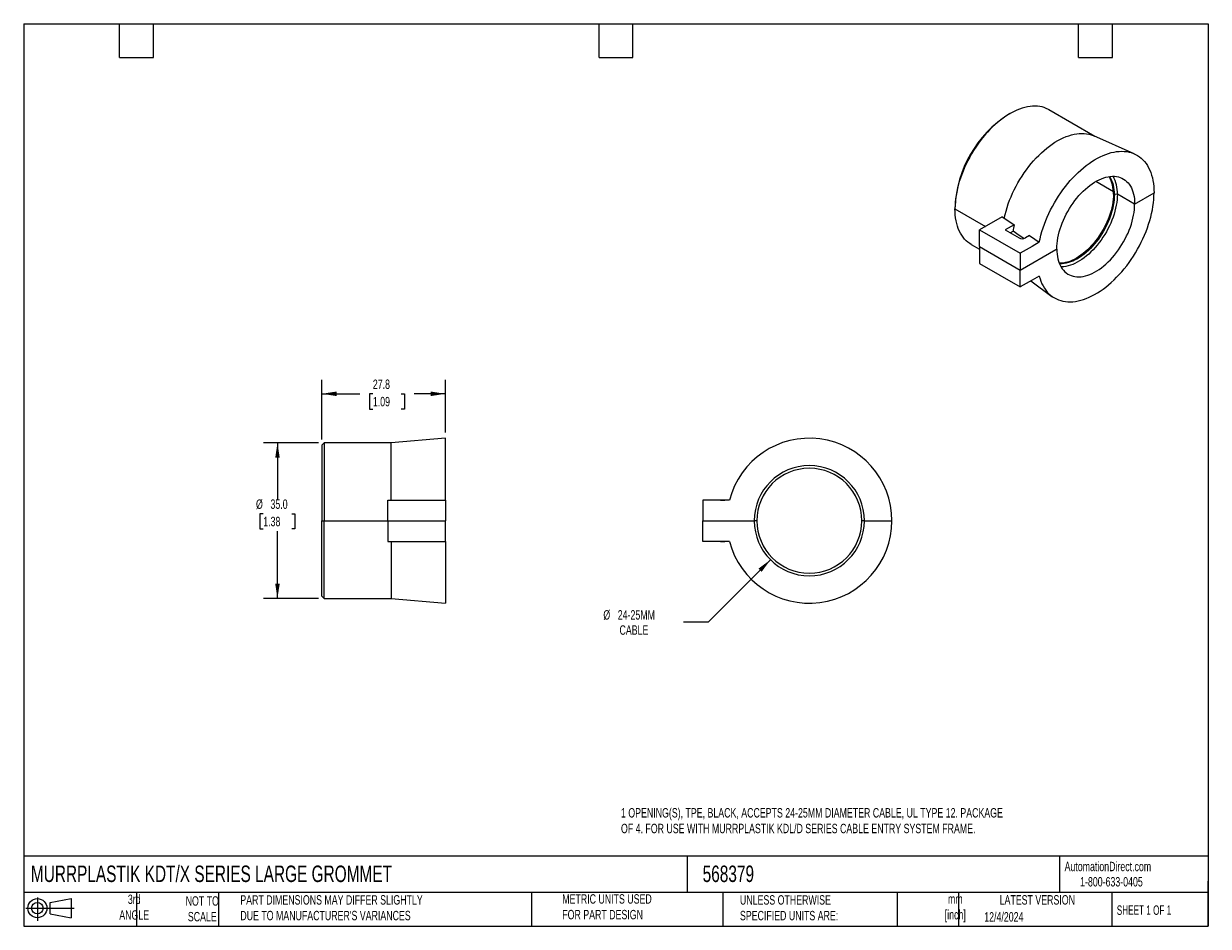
# Model space of a CAD drawing. Header units: millimetres. Extents: x 6 to 273, y 6 to 210.
import ezdxf

# ---------------------------------------------------------------- set-up
doc = ezdxf.new("R2010")
doc.units = ezdxf.units.MM
doc.layers.add('TEXT', color=140, linetype='Continuous', lineweight=25)
doc.styles.add('SLDTEXTSTYLE0', font='TXT', dxfattribs={"width": 0.7})
doc.styles.add('SLDTEXTSTYLE1', font='TXT', dxfattribs={"width": 0.65})
doc.dimstyles.new('SLDDIMSTYLE0', dxfattribs={"dimtxt": 2.158008, "dimasz": 3.302, "dimexe": 0, "dimexo": 0.0625, "dimgap": 0.539502, "dimtad": 0, "dimtih": 1, "dimtoh": 1, "dimrnd": 1e-09, "dimzin": 12, "dimdsep": 46, "dimtxsty": 'SLDTEXTSTYLE0', "dimsah": 1, "dimcen": 0.09, "dimadec": 0, "dimazin": 3, "dimtfac": 1, "dimtofl": 0, "dimtmove": 0, "dimatfit": 3, "dimfxl": 0, "dimfrac": 2, "dimtolj": 1, "dimtzin": 12, "dimarcsym": 0})
doc.dimstyles.new('SLDDIMSTYLE1', dxfattribs={"dimtxt": 2.158008, "dimasz": 3.302, "dimexe": 0, "dimexo": 0.0625, "dimgap": 0.539502, "dimtad": 0, "dimtih": 1, "dimtoh": 1, "dimrnd": 1e-09, "dimzin": 4, "dimdsep": 46, "dimtxsty": 'SLDTEXTSTYLE0', "dimsah": 1, "dimcen": 0.09, "dimadec": 0, "dimazin": 1, "dimtfac": 1, "dimtofl": 0, "dimtmove": 0, "dimatfit": 3, "dimfxl": 0, "dimfrac": 2, "dimtolj": 1, "dimtzin": 12, "dimarcsym": 0})
doc.dimstyles.new('SLDDIMSTYLE2', dxfattribs={"dimtxt": 2.158008, "dimasz": 3.302, "dimexe": 0, "dimexo": 0.0625, "dimgap": 0.539502, "dimtad": 0, "dimtih": 1, "dimtoh": 1, "dimrnd": 1e-09, "dimzin": 12, "dimdsep": 46, "dimtxsty": 'SLDTEXTSTYLE0', "dimsah": 1, "dimcen": 0, "dimadec": 0, "dimazin": 3, "dimtfac": 1, "dimtofl": 0, "dimtmove": 0, "dimatfit": 3, "dimfxl": 0, "dimfrac": 2, "dimtolj": 1, "dimtzin": 12, "dimarcsym": 0})

# ---------------------------------------------------------------- blocks, each defined once
blk = doc.blocks.new('Block11')
at = {"color": 7, "linetype": 'Continuous', "lineweight": 18}
for p, q in [((0, 2.88), (10.87, 2.88)), ((2.59, 5.31), (2.59, 0)), ((5.48, 4.17), (10.18, 5.03)), ((5.48, 1.6), (5.48, 4.17)), ((10.18, 5.03), (10.18, 0.73)), ((5.48, 1.6), (10.18, 0.73))]:
    blk.add_line(p, q, dxfattribs=at)
for radius in [2.15, 1.29]:
    blk.add_circle((2.59, 2.88), radius, dxfattribs=at)
blk = doc.blocks.new('Block12')
at = {"color": 7, "linetype": 'Continuous'}
blk.add_blockref('Block11', (0, 0), dxfattribs=at)
blk = doc.blocks.new('_D')
at = {"color": 7, "linetype": 'Continuous', "lineweight": 0}
for p, q in [((73.48, 115.93), (73.48, 129.4)), ((101.28, 117.5), (101.28, 129.4)), ((73.48, 126.23), (82.03, 126.23)), ((84.96, 126.23), (84.23, 126.23)), ((84.23, 126.23), (84.23, 122.8)), ((91.37, 126.23), (92.09, 126.23)), ((92.09, 126.23), (92.09, 122.8)), ((101.28, 126.23), (94.29, 126.23)), ((84.23, 122.8), (84.96, 122.8)), ((92.09, 122.8), (91.37, 122.8))]:
    blk.add_line(p, q, dxfattribs=at)
at = {"color": 7, "linetype": 'Continuous', "lineweight": 18}
for points in [[(73.48, 126.23), (76.79, 125.72), (76.79, 126.74)], [(101.28, 126.23), (97.98, 126.74), (97.98, 125.72)]]:
    blk.add_solid(points, dxfattribs=at)
at = {"color": 7, "linetype": 'Continuous', "lineweight": 18, "char_height": 2.117, "attachment_point": 1, "style": 'SLDTEXTSTYLE0'}
for s, insert in [('27.8', (84.96, 129.44)), ('1.09', (84.96, 125.53))]:
    blk.add_mtext(s, dxfattribs=dict(at, insert=insert))
blk = doc.blocks.new('_D_1')
at = {"color": 7, "linetype": 'Continuous', "lineweight": 0}
for p, q in [((72.71, 115.16), (60.31, 115.16)), ((63.48, 115.16), (63.48, 102.54)), ((60.28, 99.24), (59.55, 99.24)), ((59.55, 99.24), (59.55, 95.81)), ((66.69, 99.24), (67.41, 99.24)), ((67.41, 99.24), (67.41, 95.81)), ((59.55, 95.81), (60.28, 95.81)), ((63.48, 80.16), (63.48, 95.32)), ((67.41, 95.81), (66.69, 95.81)), ((72.71, 80.16), (60.31, 80.16))]:
    blk.add_line(p, q, dxfattribs=at)
at = {"color": 7, "linetype": 'Continuous', "lineweight": 18}
for points in [[(63.48, 115.16), (62.98, 111.86), (63.99, 111.86)], [(63.48, 80.16), (63.99, 83.46), (62.98, 83.46)]]:
    blk.add_solid(points, dxfattribs=at)
at = {"color": 7, "linetype": 'Continuous', "lineweight": 18, "char_height": 2.117, "attachment_point": 1, "style": 'SLDTEXTSTYLE0'}
for s, insert in [('%%c', (58.65, 102.45)), ('35.0', (61.91, 102.45)), ('1.38', (60.28, 98.54))]:
    blk.add_mtext(s, dxfattribs=dict(at, insert=insert))
blk = doc.blocks.new('_D_2')
at = {"color": 7, "linetype": 'Continuous', "lineweight": 0}
for p, q in [((174.48, 88.87), (160.47, 74.8)), ((160.47, 74.8), (154.91, 74.8))]:
    blk.add_line(p, q, dxfattribs=at)
at = {"color": 7, "linetype": 'Continuous', "lineweight": 18}
blk.add_solid([(174.48, 88.87), (171.79, 86.89), (172.51, 86.17)], dxfattribs=at)
at = {"color": 7, "linetype": 'Continuous', "lineweight": 18, "char_height": 2.117, "attachment_point": 1, "style": 'SLDTEXTSTYLE0'}
for s, insert in [('%%c', (136.85, 77.52)), ('24-25MM', (140.1, 77.52)), ('CABLE', (140.49, 74.1))]:
    blk.add_mtext(s, dxfattribs=dict(at, insert=insert))

msp = doc.modelspace()

# ---------------------------------------------------------------- linework, layer by layer
for p, q in [((247.53, 184.187), (237.144, 190.182)), ((228.393, 189.315), (228.04, 189.111)), ((256.391, 180.266), (247.242, 184.314)), ((251.683, 171.706), (247.698, 174.007)), ((251.683, 171.706), (247.698, 174.007)), ((251.906, 171.087), (251.694, 171.21)), ((251.906, 171.087), (251.694, 171.21)), ((252.576, 171.191), (251.906, 171.087)), ((252.576, 171.191), (251.906, 171.087)), ((256.467, 168.944), (252.576, 171.191)), ((256.467, 168.944), (252.576, 171.191)), ((256.467, 168.944), (260.83, 171.463)), ((256.467, 168.944), (260.83, 171.463)), ((216.021, 168.291), (216.021, 167.883)), ((216.021, 168.291), (216.021, 167.883)), ((216.021, 167.883), (222.879, 163.924)), ((216.021, 167.883), (222.879, 163.924)), ((226.613, 166.079), (221.572, 163.169)), ((226.613, 166.079), (227.122, 165.785)), ((221.572, 163.169), (230.729, 157.882)), ((221.572, 159.372), (221.572, 163.169)), ((229.327, 164.258), (227.335, 163.107)), ((227.335, 163.107), (230.446, 161.311)), ((228.435, 162.472), (229.082, 162.846)), ((232.8, 161.854), (231.86, 161.311)), ((234.987, 160.341), (233.368, 159.406)), ((219.646, 159.871), (221.572, 158.759)), ((221.572, 159.372), (230.729, 154.086)), ((221.572, 159.372), (221.572, 155.575)), ((221.572, 159.372), (230.729, 154.086)), ((233.368, 159.406), (230.729, 157.882)), ((230.729, 154.086), (238.75, 158.716)), ((230.729, 154.086), (238.75, 158.716)), ((230.729, 157.882), (230.729, 154.086)), ((238.75, 158.716), (238.931, 158.821)), ((238.75, 158.716), (238.931, 158.821)), ((221.572, 155.575), (230.729, 150.289)), ((230.729, 150.289), (230.729, 154.086)), ((234.987, 152.747), (233.368, 151.812)), ((233.368, 151.812), (230.729, 150.289)), ((233.083, 151.648), (237.858, 148.162)), ((73.983, 115.159), (73.483, 114.659)), ((89.053, 115.159), (73.983, 115.159)), ((101.283, 116.229), (89.053, 115.159)), ((89.053, 102.309), (89.053, 115.159)), ((101.283, 102.309), (101.283, 116.229)), ((73.483, 114.659), (73.483, 97.659)), ((88.333, 102.309), (101.283, 102.309)), ((88.333, 97.659), (88.333, 102.309)), ((101.283, 102.309), (101.283, 97.659)), ((159.226, 102.309), (159.226, 97.659)), ((162.958, 102.309), (159.226, 102.309)), ((159.226, 102.309), (159.226, 102.309)), ((165.248, 102.309), (159.226, 102.309)), ((165.248, 102.309), (162.958, 102.309)), ((165.248, 102.309), (163.226, 102.309)), ((163.226, 102.309), (163.226, 102.309)), ((165.248, 102.309), (164.226, 102.309)), ((73.483, 97.659), (73.983, 97.659)), ((73.483, 80.659), (73.483, 97.659)), ((73.483, 97.659), (73.983, 97.659)), ((73.983, 97.659), (88.333, 97.659)), ((73.983, 97.659), (88.333, 97.659)), ((88.333, 97.659), (101.283, 97.659)), ((88.333, 97.659), (101.283, 97.659)), ((88.333, 97.659), (88.333, 93.009)), ((101.283, 93.009), (101.283, 97.659)), ((159.226, 97.659), (170.57, 97.659)), ((159.226, 93.009), (159.226, 97.659)), ((159.226, 97.659), (170.57, 97.659)), ((170.57, 97.659), (170.826, 97.659)), ((170.57, 97.659), (170.826, 97.659)), ((171.426, 97.659), (170.826, 97.659)), ((171.426, 97.659), (170.826, 97.659)), ((195.626, 97.659), (195.026, 97.659)), ((195.626, 97.659), (195.026, 97.659)), ((195.626, 97.659), (201.796, 97.659)), ((195.626, 97.659), (201.796, 97.659)), ((88.333, 93.009), (101.283, 93.009)), ((89.053, 93.009), (89.053, 80.159)), ((101.283, 93.009), (101.283, 79.089)), ((162.958, 93.009), (159.226, 93.009)), ((165.248, 93.009), (159.226, 93.009)), ((159.226, 93.009), (159.226, 93.009)), ((165.248, 93.009), (162.958, 93.009)), ((163.226, 93.009), (163.226, 93.009)), ((165.248, 93.009), (163.226, 93.009)), ((165.248, 93.009), (164.226, 93.009)), ((73.483, 80.659), (73.983, 80.159)), ((73.983, 80.159), (89.053, 80.159)), ((89.053, 80.159), (101.283, 79.089))]:
    msp.add_line(p, q)
at = {"flags": 128}
for points in [[(237.144, 190.182), (237.035, 190.244), (236.583, 190.467), (236.11, 190.652), (235.619, 190.799), (235.109, 190.906), (234.582, 190.973), (234.041, 191.001), (233.485, 190.989), (232.916, 190.938), (232.336, 190.847), (231.747, 190.717), (231.149, 190.547), (230.544, 190.339), (229.934, 190.093), (229.32, 189.81), (228.704, 189.49), (228.087, 189.133), (227.47, 188.742), (226.857, 188.317), (226.246, 187.858), (225.642, 187.368), (225.044, 186.847), (224.454, 186.297), (223.874, 185.718), (223.306, 185.113), (222.75, 184.483), (222.208, 183.83), (221.682, 183.154), (221.172, 182.459), (220.68, 181.744), (220.207, 181.014), (219.755, 180.268), (219.324, 179.509), (218.916, 178.739), (218.531, 177.96), (218.171, 177.174), (217.836, 176.382), (217.528, 175.587), (217.246, 174.79), (216.993, 173.994), (216.767, 173.201), (216.571, 172.412), (216.403, 171.63), (216.266, 170.856), (216.159, 170.092), (216.082, 169.341), (216.036, 168.604), (216.021, 167.883)], [(227.122, 165.785), (227.303, 166.578), (227.513, 167.378), (227.753, 168.181), (228.022, 168.986), (228.318, 169.79), (228.642, 170.593), (228.992, 171.391), (229.368, 172.182), (229.769, 172.965), (230.193, 173.738), (230.639, 174.499), (231.107, 175.245), (231.595, 175.975), (232.102, 176.687), (232.627, 177.379), (233.168, 178.049), (233.724, 178.696), (234.293, 179.319), (234.874, 179.914), (235.466, 180.482), (236.068, 181.02), (236.676, 181.528), (237.291, 182.003), (237.911, 182.445), (238.533, 182.852), (239.156, 183.224), (239.779, 183.56), (240.401, 183.858), (241.019, 184.118), (241.632, 184.34), (242.238, 184.522), (242.836, 184.664), (243.425, 184.767), (244.003, 184.829), (244.568, 184.85), (245.119, 184.831), (245.654, 184.772), (246.173, 184.672), (246.674, 184.532), (247.155, 184.352), (247.242, 184.314)], [(234.987, 160.341), (235.16, 161.142), (235.362, 161.951), (235.592, 162.763), (235.851, 163.579), (236.137, 164.395), (236.45, 165.21), (236.789, 166.021), (237.153, 166.828), (237.542, 167.628), (237.954, 168.419), (238.389, 169.2), (238.845, 169.969), (239.322, 170.723), (239.818, 171.461), (240.333, 172.182), (240.865, 172.884), (241.412, 173.565), (241.974, 174.223), (242.549, 174.858), (243.137, 175.467), (243.734, 176.049), (244.341, 176.603), (244.956, 177.128), (245.577, 177.621), (246.203, 178.083), (246.833, 178.512), (247.464, 178.908), (248.097, 179.268), (248.728, 179.593), (249.356, 179.881), (249.981, 180.132), (250.601, 180.346), (251.214, 180.521), (251.819, 180.658), (252.414, 180.756), (252.998, 180.815), (253.57, 180.835), (254.129, 180.815), (254.672, 180.756), (255.2, 180.658), (255.71, 180.522), (256.201, 180.346), (256.673, 180.133), (257.124, 179.882), (257.553, 179.593), (257.959, 179.269), (258.341, 178.908), (258.699, 178.513), (259.032, 178.084), (259.338, 177.622), (259.617, 177.129), (259.868, 176.604), (260.092, 176.05), (260.286, 175.468), (260.452, 174.859), (260.587, 174.225), (260.693, 173.566), (260.769, 172.885), (260.815, 172.184), (260.83, 171.463)], [(238.931, 158.821), (238.946, 159.429), (238.993, 160.054), (239.069, 160.692), (239.176, 161.341), (239.313, 161.999), (239.48, 162.663), (239.675, 163.332), (239.899, 164.003), (240.149, 164.673), (240.427, 165.341), (240.73, 166.003), (241.057, 166.658), (241.408, 167.303), (241.781, 167.937), (242.175, 168.555), (242.588, 169.158), (243.019, 169.742), (243.466, 170.306), (243.928, 170.846), (244.404, 171.363), (244.891, 171.853), (245.388, 172.315), (245.893, 172.748), (246.405, 173.149), (246.921, 173.518), (247.439, 173.853), (247.959, 174.153), (248.478, 174.417), (248.994, 174.644), (249.505, 174.833), (250.01, 174.984), (250.507, 175.095), (250.995, 175.168), (251.47, 175.2), (251.932, 175.193), (252.38, 175.146), (252.811, 175.06), (253.224, 174.934), (253.618, 174.77), (253.99, 174.567), (254.341, 174.327), (254.669, 174.05), (254.972, 173.737), (255.249, 173.39), (255.5, 173.009), (255.723, 172.596), (255.919, 172.153), (256.085, 171.681), (256.222, 171.181), (256.329, 170.655), (256.406, 170.106), (256.452, 169.535), (256.467, 168.944)], [(234.987, 152.747), (235.16, 152.144), (235.362, 151.569), (235.592, 151.023), (235.851, 150.506), (236.137, 150.021), (236.45, 149.567), (236.789, 149.147), (237.153, 148.76), (237.542, 148.409), (237.954, 148.094), (238.389, 147.815), (238.845, 147.574), (239.322, 147.37), (239.818, 147.204), (240.333, 147.078), (240.865, 146.99), (241.412, 146.941), (241.974, 146.931), (242.549, 146.961), (243.137, 147.03), (243.734, 147.138), (244.341, 147.285), (244.956, 147.47), (245.577, 147.694), (246.203, 147.955), (246.833, 148.252), (247.464, 148.586), (248.097, 148.956), (248.728, 149.36), (249.356, 149.797), (249.981, 150.268), (250.601, 150.769), (251.214, 151.302), (251.819, 151.863), (252.414, 152.452), (252.998, 153.068), (253.57, 153.709), (254.129, 154.373), (254.672, 155.059), (255.2, 155.766), (255.71, 156.492), (256.201, 157.235), (256.673, 157.993), (257.124, 158.765), (257.553, 159.548), (257.959, 160.342), (258.341, 161.144), (258.699, 161.952), (259.032, 162.765), (259.338, 163.58), (259.617, 164.396), (259.868, 165.211), (260.092, 166.023), (260.286, 166.83), (260.452, 167.63), (260.587, 168.421), (260.693, 169.202), (260.769, 169.97), (260.815, 170.724), (260.83, 171.463)], [(251.694, 171.21), (251.679, 170.619), (251.634, 170.013), (251.558, 169.394), (251.452, 168.764), (251.317, 168.125), (251.152, 167.48), (250.959, 166.831), (250.739, 166.18), (250.491, 165.53), (250.217, 164.884), (249.919, 164.242), (249.596, 163.609), (249.251, 162.986), (248.884, 162.375), (248.496, 161.779), (248.09, 161.2), (247.667, 160.639), (247.228, 160.1), (246.775, 159.583), (246.309, 159.092), (245.833, 158.627), (245.347, 158.19), (244.855, 157.784), (244.356, 157.409), (243.854, 157.066), (243.351, 156.758), (242.847, 156.484), (242.345, 156.247), (241.846, 156.047), (241.354, 155.885), (240.868, 155.761), (240.392, 155.676), (239.926, 155.63), (239.475, 155.623)], [(251.906, 171.087), (251.891, 170.497), (251.846, 169.891), (251.77, 169.272), (251.664, 168.641), (251.529, 168.003), (251.364, 167.358), (251.171, 166.708), (250.951, 166.058), (250.703, 165.408), (250.429, 164.761), (250.131, 164.12), (249.808, 163.487), (249.463, 162.863), (249.096, 162.253), (248.708, 161.656), (248.302, 161.077), (247.879, 160.517), (247.44, 159.977), (246.987, 159.461), (246.521, 158.969), (246.045, 158.505), (245.559, 158.068), (245.067, 157.661), (244.568, 157.286), (244.066, 156.944), (243.563, 156.635), (243.059, 156.362), (242.557, 156.125), (242.059, 155.925), (241.566, 155.763), (241.08, 155.639), (240.604, 155.553), (240.138, 155.507), (239.685, 155.5), (239.522, 155.508)], [(252.576, 171.191), (252.56, 170.582), (252.514, 169.958), (252.437, 169.32), (252.33, 168.671), (252.193, 168.013), (252.027, 167.348), (251.832, 166.68), (251.608, 166.009), (251.357, 165.338), (251.08, 164.671), (250.777, 164.008), (250.45, 163.353), (250.099, 162.708), (249.726, 162.075), (249.332, 161.456), (248.919, 160.853), (248.488, 160.269), (248.041, 159.706), (247.578, 159.165), (247.103, 158.649), (246.616, 158.158), (246.119, 157.696), (245.614, 157.264), (245.102, 156.862), (244.586, 156.493), (244.067, 156.158), (243.548, 155.858), (243.029, 155.594), (242.513, 155.368), (242.002, 155.178), (241.496, 155.028), (240.999, 154.916), (240.512, 154.844), (240.037, 154.811), (239.867, 154.809)], [(238.931, 158.821), (238.946, 158.23), (238.993, 157.659), (239.069, 157.11), (239.176, 156.584), (239.313, 156.084), (239.48, 155.612), (239.675, 155.169), (239.899, 154.756), (240.149, 154.375), (240.427, 154.028), (240.73, 153.715), (241.057, 153.438), (241.408, 153.198), (241.781, 152.995), (242.175, 152.831), (242.588, 152.705), (243.019, 152.619), (243.466, 152.572), (243.928, 152.565), (244.404, 152.597), (244.891, 152.67), (245.388, 152.781), (245.893, 152.932), (246.405, 153.121), (246.921, 153.348), (247.439, 153.612), (247.959, 153.912), (248.478, 154.247), (248.994, 154.616), (249.505, 155.017), (250.01, 155.45), (250.507, 155.912), (250.995, 156.402), (251.47, 156.918), (251.932, 157.459), (252.38, 158.023), (252.811, 158.607), (253.224, 159.209), (253.618, 159.828), (253.99, 160.462), (254.341, 161.107), (254.669, 161.762), (254.972, 162.424), (255.249, 163.092), (255.5, 163.762), (255.723, 164.433), (255.919, 165.102), (256.085, 165.766), (256.222, 166.424), (256.329, 167.073), (256.406, 167.711), (256.452, 168.335), (256.467, 168.944)], [(219.646, 159.871), (219.324, 160.071), (218.916, 160.369), (218.531, 160.704), (218.171, 161.075), (217.836, 161.48), (217.528, 161.919), (217.246, 162.39), (216.993, 162.893), (216.767, 163.426), (216.571, 163.988), (216.403, 164.578), (216.266, 165.193), (216.159, 165.833), (216.082, 166.496), (216.036, 167.179), (216.021, 167.883)], [(227.122, 165.785), (228.357, 164.93), (229.327, 164.258)], [(231.492, 161.183), (230.471, 161.888), (229.082, 162.846)], [(232.8, 161.854), (234.024, 161.006), (234.987, 160.341)], [(73.983, 115.159), (73.983, 115.153), (73.983, 115.11), (73.983, 115.023), (73.983, 114.893), (73.983, 114.72), (73.983, 114.505), (73.983, 114.247), (73.983, 113.949), (73.983, 113.61), (73.983, 113.231), (73.983, 112.814), (73.983, 112.359), (73.983, 111.868), (73.983, 111.341), (73.983, 110.78), (73.983, 110.186), (73.983, 109.562), (73.983, 108.907), (73.983, 108.225), (73.983, 107.517), (73.983, 106.784), (73.983, 106.028), (73.983, 105.252), (73.983, 104.456), (73.983, 103.644), (73.983, 102.817), (73.983, 101.977), (73.983, 101.126), (73.983, 100.267), (73.983, 99.401), (73.983, 98.531), (73.983, 97.659)], [(163.226, 102.309), (163.245, 102.309), (163.302, 102.309), (163.395, 102.309), (163.519, 102.309), (163.671, 102.309), (163.843, 102.309), (164.031, 102.309), (164.226, 102.309)], [(73.983, 80.159), (73.983, 80.164), (73.983, 80.208), (73.983, 80.294), (73.983, 80.424), (73.983, 80.597), (73.983, 80.813), (73.983, 81.07), (73.983, 81.368), (73.983, 81.707), (73.983, 82.086), (73.983, 82.503), (73.983, 82.958), (73.983, 83.45), (73.983, 83.977), (73.983, 84.537), (73.983, 85.131), (73.983, 85.756), (73.983, 86.41), (73.983, 87.092), (73.983, 87.8), (73.983, 88.533), (73.983, 89.289), (73.983, 90.066), (73.983, 90.861), (73.983, 91.673), (73.983, 92.5), (73.983, 93.34), (73.983, 94.191), (73.983, 95.05), (73.983, 95.916), (73.983, 96.786), (73.983, 97.659)], [(163.226, 93.009), (163.245, 93.009), (163.302, 93.009), (163.395, 93.009), (163.519, 93.009), (163.671, 93.009), (163.843, 93.009), (164.031, 93.009), (164.226, 93.009)]]:
    msp.add_lwpolyline(points, dxfattribs=at)
for centre, radius, start, end in [((242.09, 167.121), 26.095, 122.57569, 177.42969), ((244.209, 171.467), 7.49, 358.03238, 29.31956), ((244.674, 171.395), 7.239, 357.56113, 31.25784), ((244.614, 171.448), 7.966, 358.14958, 28.11775), ((251.268, 159.717), 22.406, 168.30652, 171.97184), ((231.153, 162.676), 1.537, 242.60965, 297.39028), ((183.226, 97.659), 18.57, 0, 165.4986), ((183.226, 97.659), 12.4, 0, 180), ((183.226, 97.659), 11.8, 0, 180), ((183.226, 97.659), 18.57, 194.5014, 0), ((183.226, 97.659), 12.4, 180, 0), ((183.226, 97.659), 11.8, 180, 0)]:
    msp.add_arc(centre, radius, start, end)
at = {"layer": 'TEXT'}
for p, q in [((6.35, 209.55), (273.05, 209.55)), ((6.35, 209.55), (6.35, 6.35)), ((27.94, 201.93), (27.94, 209.55)), ((35.56, 201.93), (35.56, 209.55)), ((135.89, 201.93), (135.89, 209.55)), ((143.51, 201.93), (143.51, 209.55)), ((243.84, 201.93), (243.84, 209.55)), ((251.46, 201.93), (251.46, 209.55)), ((273.05, 209.55), (273.05, 6.35)), ((27.94, 201.93), (35.56, 201.93)), ((135.89, 201.93), (143.51, 201.93)), ((243.84, 201.93), (251.46, 201.93)), ((273.05, 22.126), (6.35, 22.126)), ((155.759, 22.126), (155.759, 13.97)), ((239.575, 22.126), (239.575, 13.97)), ((273.05, 6.35), (273.05, 16.51)), ((273.05, 13.97), (6.35, 13.97)), ((31.75, 13.97), (31.75, 6.35)), ((50.212, 13.97), (50.212, 6.35)), ((120.646, 13.97), (120.646, 6.35)), ((163.78, 13.97), (163.78, 6.35)), ((203.024, 13.97), (203.024, 6.35)), ((216.812, 13.97), (216.812, 6.35)), ((251.349, 13.97), (251.349, 6.35)), ((6.35, 6.35), (273.05, 6.35))]:
    msp.add_line(p, q, dxfattribs=at)

# ---------------------------------------------------------------- block references
msp.add_blockref('Block12', (6.838, 7.554), dxfattribs=at)

# ---------------------------------------------------------------- texts
at = {"color": 7, "linetype": 'Continuous', "lineweight": 0, "insert": (140.818, 32.96), "char_height": 2.116667, "attachment_point": 1, "style": 'SLDTEXTSTYLE0'}
msp.add_mtext('1 OPENING(S), TPE, BLACK, ACCEPTS 24-25MM DIAMETER CABLE, UL TYPE 12. PACKAGE ^JOF 4. FOR USE WITH MURRPLASTIK KDL/D SERIES CABLE ENTRY SYSTEM FRAME.', dxfattribs=at)
at = {"color": 179, "linetype": 'Continuous', "lineweight": 18, "char_height": 2.11667, "attachment_point": 1, "style": 'SLDTEXTSTYLE0'}
for s, insert in [('AutomationDirect.com', (240.695, 20.877)), ('1-800-633-0405', (244.192, 17.437))]:
    msp.add_mtext(s, dxfattribs=dict(at, insert=insert))
at = {"layer": 'TEXT'}
for s, insert, char_height, attachment_point, style in [('MURRPLASTIK KDT/X SERIES LARGE GROMMET', (7.966, 20.023), 3.70417, 1, 'SLDTEXTSTYLE0'), ('568379', (159.208, 20.023), 3.7042, 1, 'SLDTEXTSTYLE0'), ('3rd^JANGLE', (31.233, 13.488), 2.1167, 2, 'SLDTEXTSTYLE0'), ("PART DIMENSIONS MAY DIFFER SLIGHTLY ^JDUE TO MANUFACTURER'S VARIANCES", (55.119, 13.357), 2.11667, 1, 'SLDTEXTSTYLE0'), ('METRIC UNITS USED ^JFOR PART DESIGN', (127.604, 13.572), 2.11667, 1, 'SLDTEXTSTYLE0'), ('UNLESS OTHERWISE ^JSPECIFIED UNITS ARE:', (167.608, 13.35), 2.11667, 1, 'SLDTEXTSTYLE0'), ('LATEST VERSION', (234.552, 13.364), 2.11667, 2, 'SLDTEXTSTYLE0'), ('NOT TO^JSCALE', (46.556, 13.115), 2.11667, 2, 'SLDTEXTSTYLE0'), ('mm^J[inch]', (216.085, 13.551), 2.1167, 2, 'SLDTEXTSTYLE0'), ('SHEET 1 OF 1', (252.441, 11.051), 2.11667, 1, 'SLDTEXTSTYLE1'), ('12/4/2024', (222.613, 9.537), 2.1167, 1, 'SLDTEXTSTYLE0')]:
    msp.add_mtext(s, dxfattribs=dict(at, insert=insert, char_height=char_height, attachment_point=attachment_point, style=style))

# ---------------------------------------------------------------- dimensions: what is measured, and where the dimension line sits
at = {"color": 7, "linetype": 'Continuous', "lineweight": 18}
dim = msp.add_linear_dim(base=(101.283, 126.229), p1=(73.483, 114.659), p2=(101.283, 116.229), dimstyle='SLDDIMSTYLE0', dxfattribs=at)
dim.commit()
dim.dimension.update_dxf_attribs({"geometry": '_D', "text_midpoint": (88.162, 126.229), "dimtype": 160})
dim = msp.add_linear_dim(base=(63.483, 80.159), p1=(73.983, 115.159), p2=(73.983, 80.159), angle=90, text='%%c<>', dimstyle='SLDDIMSTYLE1', dxfattribs=at)
dim.commit()
dim.dimension.update_dxf_attribs({"geometry": '_D_1', "text_midpoint": (63.483, 98.934), "dimtype": 160})
dim = msp.add_radius_dim(center=(183.226, 97.659), mpoint=(174.478, 88.87), text='%%c24-25MM\\PCABLE', dimstyle='SLDDIMSTYLE2', override={"dimpost": '<>'}, dxfattribs=at)
dim.commit()
dim.dimension.update_dxf_attribs({"geometry": '_D_2', "text_midpoint": (145.086, 74.796), "dimtype": 164})

doc.saveas('drawing.dxf')
